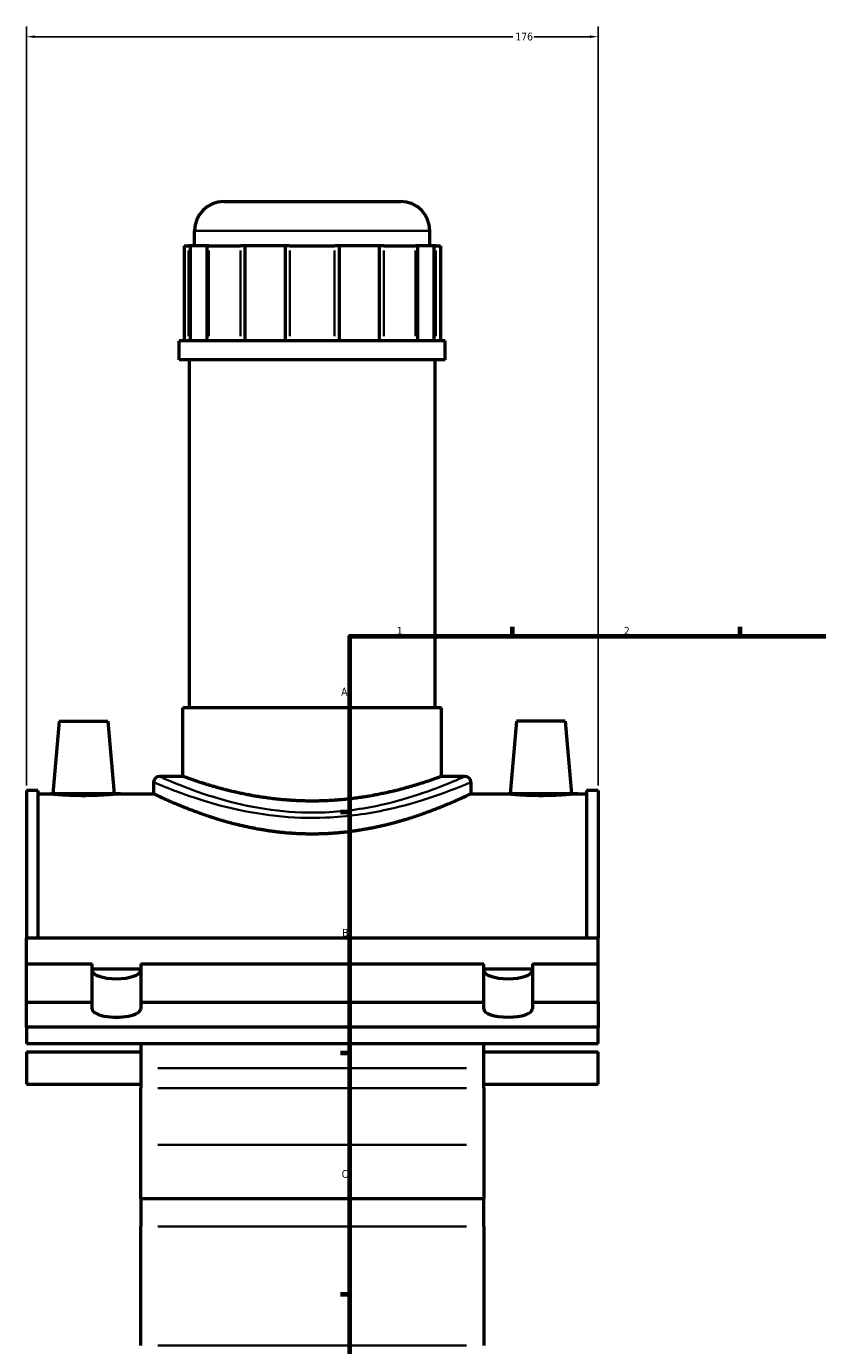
# Model space of a CAD drawing. Header units: millimetres. Extents: x -80 to 1310, y -131 to 1558.
# Tile 2 of 8: x -80 to 164, y 355 to 762. Entities that reach past the tile are written whole.
import ezdxf

# ---------------------------------------------------------------- set-up
doc = ezdxf.new("R2010")
doc.units = ezdxf.units.MM
for name, color, linetype, lineweight in [('Border (ANSI)', 7, 'Continuous', 70), ('Dimension (ANSI)', 7, 'Continuous', 25), ('Visible (ANSI)', 7, 'Continuous', 50), ('Visible Narrow (ANSI)', 7, 'Continuous', 35)]:
    doc.layers.add(name, color=color, linetype=linetype, lineweight=lineweight)
doc.styles.add('Note Text (ANSI)', font='tahoma.ttf')
doc.dimstyles.new('Default - mm (ANSI)', dxfattribs={"dimtxt": 2.399999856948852, "dimasz": 2.5, "dimexe": 3.174999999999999, "dimexo": 1.600199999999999, "dimgap": 0.8, "dimtad": 0, "dimtoh": 1, "dimdec": 0, "dimrnd": 1e-08, "dimzin": 4, "dimdsep": 46, "dimtxsty": 'Note Text (ANSI)', "dimcen": 0.09, "dimdle": 10, "dimclrd": 256, "dimclre": 256, "dimclrt": 5, "dimadec": 1, "dimazin": 1, "dimtfac": 1.270000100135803, "dimtofl": 0, "dimtmove": 0, "dimatfit": 3, "dimfxl": 1, "dimtolj": 1, "dimtzin": 4, "dimlwd": -1, "dimlwe": -1, "dimarcsym": 0})

# ---------------------------------------------------------------- blocks, each defined once
blk = doc.blocks.new('Borders Default Border')
at = {"layer": 'Border (ANSI)'}
for p, q in [((70.08333206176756, 574.000015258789), (70.08333206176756, 576.8000030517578)), ((140.1666641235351, 574.000015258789), (140.1666641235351, 576.8000030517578)), ((20, 519.7499847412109), (17.20000028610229, 519.7499847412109)), ((20, 445.4999923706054), (17.20000028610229, 445.4999923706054)), ((20, 371.25), (17.20000028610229, 371.25))]:
    blk.add_line(p, q, dxfattribs=at)
at = {"layer": 'Border (ANSI)', "flags": 128}
blk.add_lwpolyline([(20, 20), (20, 574.000015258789), (820.999984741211, 574.000015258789), (820.999984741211, 20), (20, 20)], dxfattribs=at)
at = {"layer": 'Border (ANSI)', "color": 5, "true_color": 0x0000ff, "char_height": 2.399999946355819, "attachment_point": 7, "style": 'Note Text (ANSI)'}
for s, insert in [('1', (34.50022139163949, 574.3999999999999)), ('2', (104.39731425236, 574.3999999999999)), ('A', (17.37912944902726, 555.6750000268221)), ('B', (17.66755331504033, 481.4250000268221)), ('C', (17.51467650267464, 407.1322123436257))]:
    blk.add_mtext(s, dxfattribs=dict(at, insert=insert))
blk = doc.blocks.new('*D9')
at = {"layer": 'Defpoints', "color": 0, "transparency": 16777216}
for p in [(96.4585421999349, 758.5402520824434), (-79.54145780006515, 526.3773715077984), (96.45854219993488, 526.3773715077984)]:
    blk.add_point(p, dxfattribs=at)
at = {"layer": 'Dimension (ANSI)', "transparency": 16777216}
for p, q in [((-79.54145780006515, 527.9775715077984), (-79.54145780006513, 761.7152520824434)), ((96.45854219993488, 527.9775715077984), (96.4585421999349, 761.7152520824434)), ((-77.04145780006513, 758.5402520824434), (70.19165183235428, 758.5402520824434)), ((93.9585421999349, 758.5402520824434), (76.72543256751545, 758.5402520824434))]:
    blk.add_line(p, q, dxfattribs=at)
for points in [[(-77.04145780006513, 758.95691874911), (-77.04145780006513, 758.1235854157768), (-79.54145780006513, 758.5402520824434)], [(93.9585421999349, 758.95691874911), (93.9585421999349, 758.1235854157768), (96.4585421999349, 758.5402520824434)]]:
    blk.add_solid(points, dxfattribs=at)
at = {"layer": 'Dimension (ANSI)', "color": 5, "transparency": 16777216, "insert": (70.99165183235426, 759.7878006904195), "char_height": 2.399999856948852, "attachment_point": 1, "style": 'Note Text (ANSI)'}
blk.add_mtext('\\A1;176', dxfattribs=at)

msp = doc.modelspace()

# ---------------------------------------------------------------- linework, layer by layer
at = {"layer": 'Visible (ANSI)'}
for p, q in [((-18.76645780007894, 707.7773715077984), (35.68354219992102, 707.7773715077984)), ((-27.76645780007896, 694.1273715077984), (-27.76645780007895, 698.7773715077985)), ((44.683542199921, 694.1273715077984), (44.683542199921, 698.7773715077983)), ((-31.00839819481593, 694.1273715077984), (-29.63822978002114, 694.1273715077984)), ((-31.00839819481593, 694.1273715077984), (-31.00839819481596, 664.8773715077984)), ((-29.07691849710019, 694.1273715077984), (-29.63822978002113, 694.1273715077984)), ((-23.91201979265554, 694.1273715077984), (-29.0769184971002, 694.1273715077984)), ((-29.07691849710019, 694.1273715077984), (-29.07691849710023, 664.8773715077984)), ((-23.91201979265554, 664.8773715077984), (-23.91201979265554, 694.1273715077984)), ((-23.3507085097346, 694.1273715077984), (-23.91201979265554, 694.1273715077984)), ((-23.35070850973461, 694.1273715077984), (-13.60917870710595, 694.1273715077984)), ((-12.25405339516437, 694.1273715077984), (-13.60917870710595, 694.1273715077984)), ((0.215115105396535, 694.1273715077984), (-12.25405339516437, 694.1273715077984)), ((-12.25405339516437, 694.1273715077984), (-12.25405339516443, 664.8773715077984)), ((0.215115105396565, 664.8773715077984), (0.2151151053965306, 694.1273715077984)), ((1.57024041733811, 694.1273715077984), (0.2151151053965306, 694.1273715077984)), ((1.570240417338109, 694.1273715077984), (15.34684398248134, 694.1273715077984)), ((16.70196929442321, 694.1273715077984), (15.34684398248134, 694.1273715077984)), ((29.17113779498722, 694.1273715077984), (16.7019692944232, 694.1273715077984)), ((16.70196929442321, 694.1273715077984), (16.70196929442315, 664.8773715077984)), ((29.17113779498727, 664.8773715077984), (29.17113779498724, 694.1273715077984)), ((30.52626310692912, 694.1273715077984), (29.17113779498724, 694.1273715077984)), ((30.52626310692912, 694.1273715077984), (40.26779290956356, 694.1273715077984)), ((40.8291041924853, 694.1273715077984), (40.26779290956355, 694.1273715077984)), ((45.99400289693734, 694.1273715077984), (40.82910419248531, 694.1273715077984)), ((40.8291041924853, 694.1273715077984), (40.82910419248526, 664.8773715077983)), ((45.99400289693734, 664.8773715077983), (45.99400289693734, 694.1273715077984)), ((46.55531417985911, 694.1273715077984), (45.99400289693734, 694.1273715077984)), ((46.55531417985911, 694.1273715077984), (47.92548259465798, 694.1273715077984)), ((47.92548259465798, 694.1273715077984), (47.92548259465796, 664.8773715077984)), ((49.40854219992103, 664.8773715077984), (-32.49145780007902, 664.8773715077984)), ((-32.49145780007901, 659.0273715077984), (-32.49145780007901, 664.8773715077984)), ((49.40854219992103, 659.0273715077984), (49.40854219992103, 664.8773715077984)), ((49.40854219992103, 659.0273715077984), (-32.491457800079, 659.0273715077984)), ((-29.34145780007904, 551.9273715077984), (-29.34145780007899, 659.0273715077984)), ((46.25854219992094, 551.9273715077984), (46.258542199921, 659.0273715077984)), ((48.25854219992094, 551.9273715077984), (-31.34145780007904, 551.9273715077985)), ((-31.34145780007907, 530.7773715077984), (-31.34145780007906, 551.9273715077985)), ((48.25854219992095, 530.7773715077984), (48.25854219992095, 551.9273715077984)), ((-69.44145780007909, 547.7773715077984), (-71.40120386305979, 525.3773715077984)), ((-69.44145780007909, 547.7773715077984), (-54.44145780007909, 547.7773715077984)), ((-54.44145780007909, 547.7773715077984), (-52.48171173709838, 525.3773715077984)), ((71.35854219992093, 547.7773715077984), (69.39879613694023, 525.3773715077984)), ((86.35854219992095, 547.7773715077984), (71.35854219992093, 547.7773715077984)), ((86.35854219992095, 547.7773715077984), (88.31828826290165, 525.3773715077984)), ((-40.36645780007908, 528.9773715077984), (-40.36645780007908, 525.3773715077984)), ((-31.34145780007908, 530.7773715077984), (-38.56645780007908, 530.7773715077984)), ((55.48354219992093, 530.7773715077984), (48.25854219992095, 530.7773715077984)), ((57.28354219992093, 528.9773715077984), (57.28354219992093, 525.3773715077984)), ((-79.54145780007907, 526.3773715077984), (-79.54145780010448, 481.0277756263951)), ((-76.02145780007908, 526.3773715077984), (-79.54145780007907, 526.3773715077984)), ((-76.02145780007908, 526.3773715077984), (-76.02145780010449, 481.0277756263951)), ((-76.02145780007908, 525.3773715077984), (-71.40120386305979, 525.3773715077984)), ((-52.48171173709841, 525.3773715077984), (-40.36645780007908, 525.3773715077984)), ((57.28354219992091, 525.3773715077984), (69.39879613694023, 525.3773715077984)), ((88.31828826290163, 525.3773715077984), (92.93854219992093, 525.3773715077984)), ((92.93854219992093, 526.3773715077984), (92.93854219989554, 481.0277756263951)), ((96.45854219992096, 526.3773715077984), (92.93854219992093, 526.3773715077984)), ((96.45854219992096, 526.3773715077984), (96.4585421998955, 481.0277756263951)), ((-79.54145780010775, 473.0947646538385), (-79.54145780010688, 481.027775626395)), ((-79.54145780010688, 481.027775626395), (96.45854219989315, 481.027775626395)), ((96.45854219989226, 473.0947646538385), (96.45854219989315, 481.027775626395)), ((-79.54145780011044, 461.2546376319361), (-79.54145780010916, 473.0947646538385)), ((-79.54145780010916, 473.0947646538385), (-59.34145780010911, 473.0947646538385)), ((-59.34145780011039, 461.2546376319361), (-59.34145780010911, 473.0947646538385)), ((-59.34145780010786, 471.5556740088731), (-44.34145780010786, 471.5556740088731)), ((-44.34145780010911, 473.0947646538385), (61.25854219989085, 473.0947646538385)), ((-44.34145780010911, 473.0947646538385), (-44.34145780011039, 461.2546376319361)), ((61.25854219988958, 461.254637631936), (61.25854219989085, 473.0947646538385)), ((61.25854219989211, 471.5556740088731), (76.2585421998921, 471.5556740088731)), ((76.25854219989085, 473.0947646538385), (96.45854219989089, 473.0947646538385)), ((76.25854219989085, 473.0947646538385), (76.25854219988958, 461.2546376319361)), ((96.4585421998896, 461.2546376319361), (96.45854219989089, 473.0947646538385)), ((-79.54145780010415, 453.5591844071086), (-79.54145780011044, 461.2546376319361)), ((-79.54145780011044, 461.2546376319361), (-59.34145780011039, 461.2546376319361)), ((-59.34145780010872, 459.2025167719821), (-59.34145780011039, 461.2546376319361)), ((-44.34145780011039, 461.2546376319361), (61.25854219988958, 461.254637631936)), ((-44.34145780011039, 461.2546376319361), (-44.34145780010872, 459.2025167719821)), ((61.25854219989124, 459.2025167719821), (61.25854219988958, 461.254637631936)), ((76.25854219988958, 461.2546376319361), (96.4585421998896, 461.2546376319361)), ((76.25854219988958, 461.2546376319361), (76.25854219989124, 459.2025167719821)), ((96.4585421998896, 461.2546376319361), (96.45854219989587, 453.5591844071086)), ((96.45854219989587, 453.5591844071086), (-79.54145780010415, 453.5591844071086)), ((-79.54145780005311, 453.5591844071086), (-79.54145780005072, 448.5608200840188)), ((96.4585421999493, 448.5608200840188), (96.45854219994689, 453.5591844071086)), ((-79.54145780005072, 448.5608200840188), (96.4585421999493, 448.5608200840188)), ((-44.3414578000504, 448.5608200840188), (-44.34145780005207, 440.9075784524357)), ((61.25854219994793, 440.9075784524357), (61.2585421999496, 448.5608200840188)), ((-79.54145780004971, 445.975756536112), (-79.54145780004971, 435.975756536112)), ((-79.54145780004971, 445.975756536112), (-44.34145780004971, 445.975756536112)), ((61.25854219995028, 445.975756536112), (96.4585421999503, 445.975756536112)), ((96.4585421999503, 435.975756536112), (96.4585421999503, 445.975756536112)), ((-44.34145780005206, 440.9075784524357), (-44.3414578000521, 434.7279925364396)), ((61.25854219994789, 434.7279925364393), (61.25854219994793, 440.9075784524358)), ((-79.54145780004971, 435.975756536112), (-44.34145780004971, 435.975756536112)), ((-44.34145780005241, 417.3714619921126), (-44.34145780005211, 434.7279925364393)), ((61.2585421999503, 435.975756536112), (96.4585421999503, 435.975756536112)), ((61.25854219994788, 434.7279925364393), (61.25854219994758, 417.3714619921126)), ((-44.34145780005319, 400.7773715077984), (-44.34145780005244, 417.3714619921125)), ((61.25854219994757, 417.3714619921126), (61.2585421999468, 400.7773715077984)), ((-44.34145780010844, 400.7773715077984), (-44.34145780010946, 392.1484185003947)), ((-44.34145780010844, 400.7773715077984), (61.25854219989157, 400.7773715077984)), ((61.25854219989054, 392.1484185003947), (61.25854219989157, 400.7773715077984)), ((-44.34145780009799, 355.4965827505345), (-44.34145780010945, 392.1484185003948)), ((61.25854219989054, 392.1484185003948), (61.25854219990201, 355.4965827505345))]:
    msp.add_line(p, q, dxfattribs=at)
for centre, radius, start, end in [((-18.76645780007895, 698.7773715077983), 9, 90.00000000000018, 180), ((35.68354219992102, 698.7773715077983), 9, 0, 89.99999999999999), ((-38.56645780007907, 528.9773715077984), 1.799999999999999, 90, 180), ((55.48354219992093, 528.9773715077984), 1.799999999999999, 0, 90)]:
    msp.add_arc(centre, radius, start, end, dxfattribs=at)
for centre, major_axis, ratio, start_param, end_param in [((-51.84145780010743, 471.0426437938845), (7.49999999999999, 8.9e-15), 0.3420201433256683, 3.141592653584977, 6.28318530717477), ((68.75854219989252, 471.0426437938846), (7.5, 8.9e-15), 0.3420201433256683, 3.141592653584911, 6.283185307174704), ((-51.84145780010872, 459.2025167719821), (7.5, -8.9e-15), 0.3420201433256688, 3.141592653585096, 6.28318530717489), ((68.75854219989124, 459.2025167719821), (7.5, 4.4e-15), 0.3420201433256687, 3.141592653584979, 6.283185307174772)]:
    msp.add_ellipse(centre, major_axis=major_axis, ratio=ratio, start_param=start_param, end_param=end_param, dxfattribs=at)
for points, knots in [([(48.25854219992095, 530.7773715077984), (48.2585421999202, 530.7773715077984), (48.01460716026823, 530.6866704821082), (46.99564045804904, 530.3173290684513), (46.22090234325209, 530.0389197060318), (44.18246168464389, 529.3383508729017), (42.9171397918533, 528.9161446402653), (40.00318700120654, 528.0062118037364), (38.35433498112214, 527.5192899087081), (34.84720263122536, 526.5726912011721), (32.8650884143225, 526.0788116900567), (28.54281360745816, 525.1438015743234), (26.20263421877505, 524.7036152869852), (21.30800240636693, 523.9663793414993), (18.74919797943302, 523.6695682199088), (13.58730357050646, 523.2743463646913), (10.98411795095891, 523.1763754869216), (5.932966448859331, 523.1763754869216), (3.329780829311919, 523.2743463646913), (-1.832113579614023, 523.6695682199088), (-4.390918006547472, 523.9663793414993), (-9.285549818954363, 524.7036152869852), (-11.62572920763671, 525.1438015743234), (-15.94800401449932, 526.0788116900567), (-17.93011823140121, 526.5726912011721), (-21.43725058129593, 527.5192899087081), (-23.08610260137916, 528.0062118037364), (-26.00005539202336, 528.9161446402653), (-27.26537728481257, 529.3383508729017), (-29.30381794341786, 530.0389197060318), (-30.07855605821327, 530.3173290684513), (-31.09752276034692, 530.6866704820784), (-31.34145780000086, 530.7773715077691), (-31.34145780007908, 530.7773715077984)], [6.059228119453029, 6.059228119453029, 6.059228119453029, 6.059228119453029, 6.816362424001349, 6.816362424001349, 7.573496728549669, 7.573496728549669, 8.33063103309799, 8.33063103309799, 9.08776533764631, 9.08776533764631, 9.845438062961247, 9.845438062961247, 10.60311078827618, 10.60311078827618, 11.36078351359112, 11.36078351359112, 12.11845623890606, 12.11845623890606, 12.87612896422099, 12.87612896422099, 13.63380168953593, 13.63380168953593, 14.39147441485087, 14.39147441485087, 15.14914714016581, 15.14914714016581, 15.90628144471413, 15.90628144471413, 16.66341574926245, 16.66341574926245, 17.42055005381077, 17.42055005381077, 18.17768435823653, 18.17768435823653, 18.17768435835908, 18.17768435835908]), ([(-52.48171173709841, 525.3773715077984), (-52.48171173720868, 525.3773715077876), (-52.71818276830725, 525.3545349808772), (-53.68038764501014, 525.2718297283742), (-54.40610977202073, 525.2131236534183), (-56.08303054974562, 525.1025310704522), (-57.14666011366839, 525.0434472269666), (-59.48008876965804, 524.9599522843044), (-60.74995976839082, 524.9367686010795), (-63.13295583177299, 524.9367686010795), (-64.40282683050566, 524.9599522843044), (-66.73625548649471, 525.0434472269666), (-67.79988505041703, 525.1025310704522), (-69.47680582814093, 525.2131236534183), (-70.2025279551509, 525.2718297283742), (-71.16473283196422, 525.3545349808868), (-71.40120386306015, 525.3773715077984), (-71.40120386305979, 525.3773715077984)], [1.429129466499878, 1.429129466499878, 1.429129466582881, 1.429129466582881, 1.786244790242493, 1.786244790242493, 2.143360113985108, 2.143360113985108, 2.500809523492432, 2.500809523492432, 2.858258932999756, 2.858258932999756, 3.215708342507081, 3.215708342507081, 3.573157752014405, 3.573157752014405, 3.93027307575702, 3.93027307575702, 4.287388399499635, 4.287388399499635, 4.287388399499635, 4.287388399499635]), ([(57.28354219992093, 525.3773715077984), (57.28354219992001, 525.3773715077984), (56.98006026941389, 525.2317868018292), (55.71964813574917, 524.6409156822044), (54.76313505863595, 524.1959903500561), (52.25548225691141, 523.075890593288), (50.70234259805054, 522.4005068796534), (47.13500067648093, 520.9410046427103), (45.12051986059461, 520.1580395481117), (40.84087574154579, 518.6287773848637), (38.42101895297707, 517.8260117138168), (33.14057667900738, 516.295801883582), (30.27987993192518, 515.5698268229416), (24.28500193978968, 514.3456336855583), (21.14510268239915, 513.8479806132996), (14.79431264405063, 513.1822885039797), (11.58321702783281, 513.0152758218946), (5.333867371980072, 513.0152758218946), (2.122771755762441, 513.1822885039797), (-4.228018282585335, 513.8479806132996), (-7.367917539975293, 514.3456336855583), (-13.3627955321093, 515.5698268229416), (-16.22349227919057, 516.295801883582), (-21.50393455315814, 517.8260117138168), (-23.92379134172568, 518.6287773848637), (-28.20343546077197, 520.1580395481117), (-30.21791627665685, 520.9410046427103), (-33.78525819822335, 522.4005068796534), (-35.33839785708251, 523.075890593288), (-37.8460506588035, 524.1959903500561), (-38.80256373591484, 524.6409156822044), (-40.06297586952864, 525.2317868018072), (-40.3664578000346, 525.3773715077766), (-40.36645780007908, 525.3773715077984)], [7.49105229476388, 7.49105229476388, 7.49105229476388, 7.49105229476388, 8.426412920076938, 8.426412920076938, 9.361773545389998, 9.361773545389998, 10.29713417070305, 10.29713417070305, 11.23249479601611, 11.23249479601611, 12.16989724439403, 12.16989724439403, 13.10729969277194, 13.10729969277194, 14.04470214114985, 14.04470214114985, 14.98210458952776, 14.98210458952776, 15.91950703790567, 15.91950703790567, 16.85690948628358, 16.85690948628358, 17.79431193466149, 17.79431193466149, 18.73171438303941, 18.73171438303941, 19.66707500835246, 19.66707500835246, 20.60243563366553, 20.60243563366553, 21.53779625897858, 21.53779625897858, 22.47315688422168, 22.47315688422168, 22.47315688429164, 22.47315688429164]), ([(88.31828826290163, 525.3773715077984), (88.31828826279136, 525.3773715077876), (88.08181723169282, 525.3545349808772), (87.11961235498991, 525.2718297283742), (86.3938902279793, 525.2131236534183), (84.71696945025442, 525.1025310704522), (83.65333988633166, 525.0434472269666), (81.31991123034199, 524.9599522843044), (80.05004023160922, 524.9367686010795), (78.85854219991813, 524.9367686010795), (77.66704416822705, 524.9367686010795), (76.39717316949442, 524.9599522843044), (74.06374451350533, 525.0434472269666), (73.000114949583, 525.1025310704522), (71.32319417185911, 525.2131236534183), (70.59747204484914, 525.2718297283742), (69.63526716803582, 525.3545349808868), (69.3987961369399, 525.3773715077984), (69.39879613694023, 525.3773715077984)], [4.287388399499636, 4.287388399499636, 4.287388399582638, 4.287388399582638, 4.64450372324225, 4.64450372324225, 5.001619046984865, 5.001619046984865, 5.35906845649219, 5.35906845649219, 5.716517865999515, 5.716517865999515, 5.716517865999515, 6.073967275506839, 6.073967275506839, 6.431416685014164, 6.431416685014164, 6.788532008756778, 6.788532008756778, 7.145647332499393, 7.145647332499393, 7.145647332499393, 7.145647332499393])]:
    msp.add_open_spline(points, degree=3, knots=knots, dxfattribs=at)
at = {"layer": 'Visible Narrow (ANSI)'}
for p, q in [((44.23755233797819, 698.7773715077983), (-27.3204679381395, 698.7773715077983)), ((-29.63822978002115, 666.3398715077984), (-29.63822978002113, 692.6648715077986)), ((-23.3507085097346, 692.6648715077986), (-23.35070850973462, 666.3398715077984)), ((-13.60917870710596, 666.3398715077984), (-13.60917870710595, 692.6648715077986)), ((1.570240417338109, 692.6648715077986), (1.57024041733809, 666.3398715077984)), ((15.34684398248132, 666.3398715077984), (15.34684398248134, 692.6648715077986)), ((30.52626310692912, 692.6648715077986), (30.52626310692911, 666.3398715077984)), ((40.26779290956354, 666.3398715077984), (40.26779290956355, 692.6648715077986)), ((46.55531417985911, 692.6648715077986), (46.55531417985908, 666.3398715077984)), ((55.97854219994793, 440.9075784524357), (-39.06145780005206, 440.9075784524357)), ((-39.06145780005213, 434.7279925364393), (55.97854219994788, 434.7279925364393)), ((55.97854219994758, 417.3714619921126), (-39.06145780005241, 417.3714619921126)), ((55.97854219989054, 392.1484185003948), (-39.06145780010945, 392.1484185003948)), ((55.97854219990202, 355.4965827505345), (-39.061457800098, 355.4965827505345))]:
    msp.add_line(p, q, dxfattribs=at)
for points, knots in [([(-40.36378921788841, 528.9746716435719), (-40.3633035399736, 528.974178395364), (-40.07964033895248, 528.8542112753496), (-38.62140281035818, 528.2410804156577), (-37.03142086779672, 527.576848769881), (-33.63963730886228, 526.2662886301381), (-32.25727652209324, 525.7481372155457), (-27.16063255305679, 523.9399581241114), (-22.75407342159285, 522.5214930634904), (-13.14974513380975, 520.1532688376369), (-8.050095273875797, 519.1801857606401), (2.303650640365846, 518.063589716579), (7.51499114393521, 517.8750676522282), (19.29311714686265, 518.3546877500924), (25.77169345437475, 519.295901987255), (36.83950651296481, 521.7198253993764), (41.55725386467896, 523.1315467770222), (48.89679306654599, 525.6090680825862), (51.70165917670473, 526.6938284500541), (55.52453527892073, 528.2261571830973), (56.68260504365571, 528.7217369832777), (57.22317824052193, 528.951589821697), (57.2827671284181, 528.9765844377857), (57.28223138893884, 528.9760376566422)], [-37.38190319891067, -37.38190319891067, -37.38190319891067, -37.38190319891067, -36.50240314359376, -36.50240314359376, -35.1118767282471, -35.1118767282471, -34.34806621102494, -34.34806621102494, -32.58926685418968, -32.58926685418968, -30.98881590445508, -30.98881590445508, -29.50249259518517, -29.50249259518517, -27.57455474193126, -27.57455474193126, -25.80613708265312, -25.80613708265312, -24.24522637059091, -24.24522637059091, -22.83340395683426, -22.83340395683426, -22.42914171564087, -22.42914171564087, -22.42914171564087, -22.42914171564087]), ([(55.48227971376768, 530.7760150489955), (55.4827957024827, 530.776571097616), (55.42540363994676, 530.7511528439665), (54.90475940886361, 530.5174041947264), (53.78938346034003, 530.0134247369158), (50.10744288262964, 528.4551243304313), (47.40598197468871, 527.3519781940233), (40.33702486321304, 524.8324650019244), (35.79320368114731, 523.3968161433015), (25.13342059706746, 520.931809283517), (18.89368581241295, 519.9746422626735), (7.54977643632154, 519.4868930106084), (2.530559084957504, 519.6786103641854), (-7.441481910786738, 520.8141317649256), (-12.35312624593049, 521.8037077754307), (-21.6033779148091, 524.2120713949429), (-25.84748325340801, 525.6545782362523), (-30.75623251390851, 527.4934044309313), (-32.0876306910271, 528.0203380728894), (-35.35437153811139, 529.3531110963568), (-36.8857366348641, 530.0286009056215), (-38.2902142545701, 530.6521238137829), (-38.56341982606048, 530.7741242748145), (-38.56388759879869, 530.7746258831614)], [22.42914171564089, 22.42914171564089, 22.42914171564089, 22.42914171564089, 22.83340395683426, 22.83340395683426, 24.24522637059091, 24.24522637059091, 25.80613708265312, 25.80613708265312, 27.57455474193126, 27.57455474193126, 29.50249259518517, 29.50249259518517, 30.98881590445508, 30.98881590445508, 32.58926685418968, 32.58926685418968, 34.34806621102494, 34.34806621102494, 35.1118767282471, 35.1118767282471, 36.50240314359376, 36.50240314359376, 37.38190319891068, 37.38190319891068, 37.38190319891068, 37.38190319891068])]:
    msp.add_open_spline(points, degree=3, knots=knots, dxfattribs=at)

# ---------------------------------------------------------------- block references
msp.add_blockref('Borders Default Border', (0, 0))

# ---------------------------------------------------------------- dimensions: what is measured, and where the dimension line sits
at = {"layer": 'Dimension (ANSI)'}
dim = msp.add_linear_dim(base=(96.4585421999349, 758.5402520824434), p1=(-79.54145780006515, 526.3773715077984), p2=(96.45854219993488, 526.3773715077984), dimstyle='Default - mm (ANSI)', override={"dimgap": 0.8, "dimtoh": 0, "dimdec": 0, "dimtol": 0, "dimlim": 0, "dimtp": 0, "dimtm": 0, "dimtdec": 2, "dimatfit": 1}, dxfattribs=at)
dim.commit()
dim.dimension.update_dxf_attribs({"geometry": '*D9', "text_midpoint": (73.45854219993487, 758.5402520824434), "dimtype": 160})

doc.saveas('drawing.dxf')
